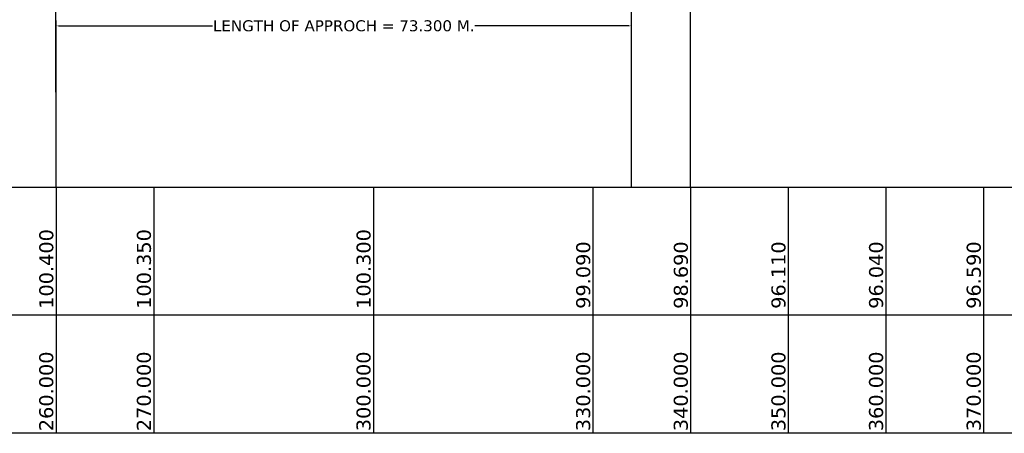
# Model space of a CAD drawing. Header units: inches. Extents: x -3872496040 to -3865243794, y -6657661114 to -6657485382.
# Tile 4 of 12: x -3872466063 to -3872412273, y -6657625851 to -6657603235. Entities that reach past the tile are written whole.
import ezdxf

# ---------------------------------------------------------------- set-up
doc = ezdxf.new("R2010")
doc.units = ezdxf.units.IN
doc.header["$MEASUREMENT"] = 0
doc.header["$PDMODE"] = 2
doc.linetypes.add('CENTER2', pattern=[28.575, 19.05, -3.175, 3.175, -3.175])
doc.layers.add('CHAINAGE', color=7, linetype='Continuous')
doc.layers.add('TEX', color=6, linetype='Continuous')
doc.styles.get("Standard").update_dxf_attribs({"font": 'verdana.ttf', "height": 480})
doc.dimstyles.new('Copy of ISO-25--------4', dxfattribs={"dimtxt": 200, "dimasz": 150, "dimexe": 300, "dimexo": 300, "dimgap": 0.02, "dimtad": 0, "dimtih": 1, "dimtoh": 1, "dimdec": 0, "dimlfac": 4, "dimdsep": 46, "dimtxsty": 'Standard', "dimcen": 150, "dimclrd": 1, "dimclre": 1, "dimclrt": 1, "dimadec": 0, "dimazin": 0, "dimtfac": 1, "dimtdec": 0, "dimtmove": 2, "dimatfit": 3, "dimfxl": 0, "dimarcsym": 0})

# ---------------------------------------------------------------- blocks, each defined once
blk = doc.blocks.new('*D164')
at = {"layer": 'Defpoints', "color": 0, "ltscale": 20, "transparency": 16777216}
for p in [(-3872432640.208919, -6657603574.232844), (-3872464076.66667, -6657612400), (-3872432640.208919, -6657612390.912845)]:
    blk.add_point(p, dxfattribs=at)
at = {"layer": 'TEX', "color": 1, "lineweight": -2, "ltscale": 20, "transparency": 16777216}
for p, q in [((-3872464076.66667, -6657612100), (-3872464076.66667, -6657603274.232844)), ((-3872463926.66667, -6657603574.232844), (-3872455524.811052, -6657603574.232844)), ((-3872432790.208919, -6657603574.232844), (-3872441192.064538, -6657603574.232844)), ((-3872432640.208919, -6657612090.912845), (-3872432640.208919, -6657603274.232844))]:
    blk.add_line(p, q, dxfattribs=at)
at = {"layer": 'TEX', "color": 1, "ltscale": 20, "transparency": 16777216}
for points in [[(-3872463926.66667, -6657603549.232844), (-3872463926.66667, -6657603599.232844), (-3872464076.66667, -6657603574.232844)], [(-3872432790.208919, -6657603549.232844), (-3872432790.208919, -6657603599.232844), (-3872432640.208919, -6657603574.232844)]]:
    blk.add_solid(points, dxfattribs=at)
at = {"layer": 'TEX', "color": 1, "ltscale": 20, "transparency": 16777216, "insert": (-3872448358.437795, -6657603574.232844), "char_height": 480, "width": 16812.24478722, "attachment_point": 5}
blk.add_mtext('{\\H1.25x;LENGTH OF APPROCH = 73.300 M.}', dxfattribs=at)

msp = doc.modelspace()

# ---------------------------------------------------------------- linework, layer by layer
at = {"layer": 'CHAINAGE', "color": 3}
for p, q in [((-3872464076.66667, -6657612400), (-3872464076.66667, -6657625851.263653)), ((-3872458743.333337, -6657612400), (-3872458743.333337, -6657625851.263653)), ((-3872446743.333337, -6657612400), (-3872446743.333337, -6657625851.263653)), ((-3872434743.333337, -6657612400), (-3872434743.333337, -6657625851.263653)), ((-3872429410.000003, -6657612400), (-3872429410.000003, -6657625851.263653)), ((-3872424076.666669, -6657612400), (-3872424076.666669, -6657625851.263653)), ((-3872418743.333336, -6657612400), (-3872418743.333336, -6657625851.263653)), ((-3872413410.000002, -6657612400), (-3872413410.000002, -6657625851.263653)), ((-3872487495.333336, -6657619381.631824), (-3872354743.333333, -6657619381.631826))]:
    msp.add_line(p, q, dxfattribs=at)
for points in [[(-3872487495.333337, -6657612400), (-3872354743.333333, -6657612400)], [(-3872354743.333333, -6657625851.263653), (-3872487495.333337, -6657625851.263653)]]:
    msp.add_lwpolyline(points, dxfattribs=at)
at = {"layer": 'TEX', "color": 0, "ltscale": 20}
msp.add_line((-3872464076.66667, -6657612400), (-3872464110.675717, -6657578470.240205), dxfattribs=at)
at = {"layer": 'TEX', "linetype": 'CENTER2', "ltscale": 80}
for p, q in [((-3872432640.206292, -6657612400), (-3872432649.898517, -6657578870.347265)), ((-3872429410.000003, -6657612400), (-3872429400.384618, -6657578870.235421))]:
    msp.add_line(p, q, dxfattribs=at)
at = {"layer": 'TEX', "color": 1, "ltscale": 20}
msp.add_line((-3872429410.000003, -6657612400), (-3872429410.000003, -6657582496), dxfattribs=at)

# ---------------------------------------------------------------- texts
at = {"layer": 'CHAINAGE', "color": 241}
for s, p in [('100.400', (-3872464227.793257, -6657619042.454649)), ('100.350', (-3872458894.459924, -6657619042.454649)), ('100.300', (-3872446894.459924, -6657619042.454649)), ('99.090', (-3872434894.459924, -6657619042.454649)), ('98.690', (-3872429561.12659, -6657619042.454649)), ('96.110', (-3872424227.793256, -6657619042.454649)), ('96.040', (-3872418894.459923, -6657619042.454649)), ('96.590', (-3872413561.126589, -6657619042.454649))]:
    msp.add_text(s, height=768, rotation=90, dxfattribs=at).set_placement(p)
at = {"layer": 'CHAINAGE', "color": 241, "char_height": 768, "width": 1974.7, "attachment_point": 7, "rotation": 90}
for s, insert in [('260.000', (-3872464215.451912, -6657625734.232844)), ('270.000', (-3872458882.118578, -6657625734.232844)), ('300.000', (-3872446882.118578, -6657625734.232844)), ('330.000', (-3872434882.118578, -6657625734.232844)), ('340.000', (-3872429548.785245, -6657625734.232844)), ('350.000', (-3872424215.451911, -6657625734.232844)), ('360.000', (-3872418882.118577, -6657625734.232844)), ('370.000', (-3872413548.785244, -6657625734.232844))]:
    msp.add_mtext(s, dxfattribs=dict(at, insert=insert))

# ---------------------------------------------------------------- dimensions: what is measured, and where the dimension line sits
at = {"layer": 'TEX', "color": 7, "ltscale": 20}
dim = msp.add_linear_dim(base=(-3872432640.208919, -6657603574.232844), p1=(-3872464076.66667, -6657612400), p2=(-3872432640.208919, -6657612390.912845), text='{\\H1.25x;LENGTH OF APPROCH = 73.300 M.}', dimstyle='Copy of ISO-25--------4', dxfattribs=at)
dim.commit()
dim.dimension.update_dxf_attribs({"geometry": '*D164', "text_midpoint": (-3872448358.437795, -6657603574.232844)})

doc.saveas('drawing.dxf')
